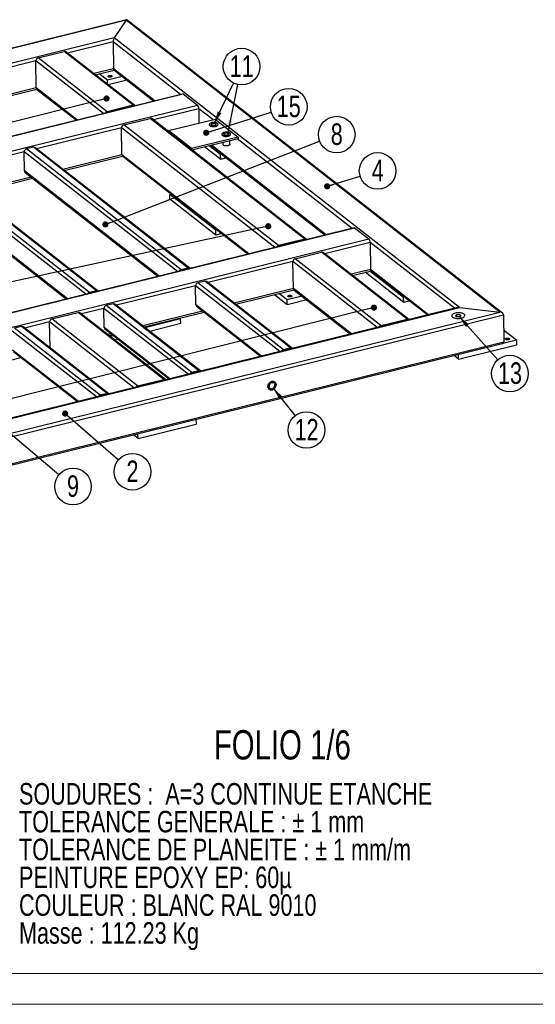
# Model space of a CAD drawing. Header units: millimetres. Extents: x 5 to 589, y 5 to 415.
# Tile 11 of 17: x 376 to 460, y 5 to 165. Entities that reach past the tile are written whole.
import ezdxf

# ---------------------------------------------------------------- set-up
doc = ezdxf.new("R2010")
doc.units = ezdxf.units.MM
doc.layers.add('NOTES', color=6, linetype='Continuous')
doc.layers.add('TRAIT-FINS', color=9, linetype='Continuous')
doc.layers.add('TRAIT-FORT', color=4, linetype='Continuous', lineweight=25)
doc.styles.add('SLDTEXTSTYLE0', font='TXT', dxfattribs={"width": 0.75})
doc.dimstyles.new('SLDDIMSTYLE7', dxfattribs={"dimtxt": 0.18, "dimasz": 1, "dimexe": 0, "dimexo": 0.0625, "dimgap": 0, "dimtad": 0, "dimtih": 1, "dimtoh": 1, "dimdec": 0, "dimrnd": 1e-09, "dimzin": 0, "dimdsep": 46, "dimtxsty": 'Standard', "dimblk1": 'DOT', "dimblk2": 'DOT', "dimsah": 1, "dimcen": 0.09, "dimadec": 0, "dimazin": 0, "dimtfac": 1, "dimtdec": 0, "dimtofl": 0, "dimtmove": 0, "dimatfit": 3, "dimldrblk": 'DOT', "dimfxl": 1, "dimfrac": 2, "dimtolj": 1, "dimtzin": 0, "dimarcsym": 0})
doc.dimstyles.new('SLDDIMSTYLE8', dxfattribs={"dimtxt": 0.18, "dimasz": 2, "dimexe": 0, "dimexo": 0.0625, "dimgap": 0, "dimtad": 0, "dimtih": 1, "dimtoh": 1, "dimdec": 0, "dimrnd": 1e-09, "dimzin": 0, "dimdsep": 46, "dimtxsty": 'Standard', "dimsah": 1, "dimcen": 0.09, "dimadec": 0, "dimazin": 0, "dimtfac": 2, "dimtdec": 0, "dimtofl": 0, "dimtmove": 0, "dimatfit": 3, "dimfxl": 1, "dimfrac": 2, "dimtolj": 1, "dimtzin": 0, "dimarcsym": 0})

# ---------------------------------------------------------------- blocks, each defined once
blk = doc.blocks.new('SW_NOTE_0')
at = {"layer": 'NOTES', "color": 0, "char_height": 3.5, "attachment_point": 1, "style": 'SLDTEXTSTYLE0'}
for s, insert in [('SOUDURES :  A=3 CONTINUE ETANCHE', (0, 4.51)), ('TOLERANCE GENERALE : ± 1 mm', (0, -0.01)), ('TOLERANCE DE PLANEITE : ± 1 mm/m', (0, -4.54)), ('PEINTURE EPOXY EP: 60µ', (0, -9.07)), ('COULEUR : BLANC RAL 9010', (0, -13.59)), ('Masse : 112.23 Kg', (0, -18.12))]:
    blk.add_mtext(s, dxfattribs=dict(at, insert=insert))
blk = doc.blocks.new('SW_NOTE_7')
at = {"layer": 'NOTES', "color": 0}
blk.add_circle((2.26, -1.95), 2.98, dxfattribs=at)
at = {"layer": 'NOTES', "color": 0, "insert": (2.26, -0.13), "char_height": 3.5, "attachment_point": 2, "style": 'SLDTEXTSTYLE0'}
blk.add_mtext('2', dxfattribs=at)
blk = doc.blocks.new('_Dot')
at = {"color": 0, "linetype": 'ByBlock', "lineweight": -2}
blk.add_line((-0.5, 0), (-1, 0), dxfattribs=at)
at = {"color": 0, "linetype": 'ByBlock', "const_width": 0.5}
blk.add_lwpolyline([(-0.25, 0, 1), (0.25, 0, 1)], format="xyb", close=True, dxfattribs=at)
blk = doc.blocks.new('SW_NOTE_8')
at = {"layer": 'NOTES', "color": 0}
blk.add_circle((2.85, 0.87), 2.98, dxfattribs=at)
at = {"layer": 'NOTES', "color": 0, "insert": (2.86, 2.69), "char_height": 3.5, "attachment_point": 2, "style": 'SLDTEXTSTYLE0'}
blk.add_mtext('4', dxfattribs=at)
blk = doc.blocks.new('SW_NOTE_13')
at = {"layer": 'NOTES', "color": 0}
blk.add_circle((2.78, 1.08), 2.98, dxfattribs=at)
at = {"layer": 'NOTES', "color": 0, "insert": (2.79, 2.9), "char_height": 3.5, "attachment_point": 2, "style": 'SLDTEXTSTYLE0'}
blk.add_mtext('8', dxfattribs=at)
blk = doc.blocks.new('SW_NOTE_14')
at = {"layer": 'NOTES', "color": 0}
blk.add_circle((2.28, -1.93), 2.98, dxfattribs=at)
at = {"layer": 'NOTES', "color": 0, "insert": (2.28, -0.11), "char_height": 3.5, "attachment_point": 2, "style": 'SLDTEXTSTYLE0'}
blk.add_mtext('9', dxfattribs=at)
blk = doc.blocks.new('SW_NOTE_15')
at = {"layer": 'NOTES', "color": 0}
blk.add_circle((1.86, -2.33), 2.98, dxfattribs=at)
at = {"layer": 'NOTES', "color": 0, "insert": (1.87, -0.52), "char_height": 3.5, "attachment_point": 2, "style": 'SLDTEXTSTYLE0'}
blk.add_mtext('12', dxfattribs=at)
blk = doc.blocks.new('SW_NOTE_16')
at = {"layer": 'NOTES', "color": 0}
blk.add_circle((2.85, 0.9), 2.98, dxfattribs=at)
at = {"layer": 'NOTES', "color": 0, "insert": (2.85, 2.71), "char_height": 3.5, "attachment_point": 2, "style": 'SLDTEXTSTYLE0'}
blk.add_mtext('15', dxfattribs=at)
blk = doc.blocks.new('SW_NOTE_20')
at = {"layer": 'NOTES', "color": 0}
blk.add_circle((1.29, 2.69), 2.98, dxfattribs=at)
at = {"layer": 'NOTES', "color": 0, "insert": (1.3, 4.51), "char_height": 3.5, "attachment_point": 2, "style": 'SLDTEXTSTYLE0'}
blk.add_mtext('11', dxfattribs=at)
blk = doc.blocks.new('SW_NOTE_24')
at = {"layer": 'NOTES', "color": 0}
blk.add_circle((1.98, -2.23), 2.98, dxfattribs=at)
at = {"layer": 'NOTES', "color": 0, "insert": (1.99, -0.41), "char_height": 3.5, "attachment_point": 2, "style": 'SLDTEXTSTYLE0'}
blk.add_mtext('13', dxfattribs=at)

msp = doc.modelspace()

# ---------------------------------------------------------------- linework, layer by layer
at = {"lineweight": 18}
for p, q in [((10, 10), (584, 10)), ((5, 5), (589, 5))]:
    msp.add_line(p, q, dxfattribs=at)
at = {"layer": 'TRAIT-FINS', "lineweight": 18, "flags": 128}
for points in [[(407.75, 147.99), (407.59, 147.96), (407.42, 147.97), (407.28, 148), (407.17, 148.05), (407.12, 148.12), (407.13, 148.19), (407.21, 148.26), (407.34, 148.3), (407.5, 148.33), (407.67, 148.32), (407.82, 148.29), (407.92, 148.24), (407.97, 148.17), (407.96, 148.1), (407.88, 148.03), (407.75, 147.99)], [(409.79, 146.39), (409.63, 146.37), (409.46, 146.37), (409.32, 146.41), (409.21, 146.46), (409.16, 146.53), (409.17, 146.6), (409.25, 146.66), (409.38, 146.71), (409.54, 146.74), (409.71, 146.73), (409.86, 146.7), (409.96, 146.65), (410.01, 146.58), (410, 146.51), (409.92, 146.44), (409.79, 146.39)], [(447.52, 116.87), (447.36, 116.84), (447.2, 116.85), (447.05, 116.88), (446.94, 116.93), (446.89, 117), (446.91, 117.07), (446.99, 117.14), (447.12, 117.18), (447.28, 117.21), (447.44, 117.2), (447.59, 117.17), (447.7, 117.12), (447.75, 117.05), (447.73, 116.98), (447.65, 116.91), (447.52, 116.87)]]:
    msp.add_lwpolyline(points, dxfattribs=at)
at = {"layer": 'TRAIT-FORT', "lineweight": 25}
for p, q in [((393.38, 165.15), (248.06, 129.15)), ((393.3, 165.07), (248.33, 129.16)), ((393.3, 165.07), (391.34, 162.21)), ((454.08, 117.61), (393.3, 165.07)), ((454.5, 117.45), (393.42, 165.14)), ((391.34, 162.21), (254.92, 128.41)), ((447.5, 118.36), (391.34, 162.21)), ((391.17, 161.57), (383.79, 159.74)), ((391.17, 161.57), (391.25, 157.19)), ((402.17, 152.99), (391.17, 161.57)), ((378.98, 158.94), (383.25, 160)), ((390.2, 150.18), (378.98, 158.94)), ((394.47, 151.24), (383.25, 160)), ((394.74, 151.19), (383.52, 159.95)), ((378.61, 158.46), (364.81, 155.04)), ((378.69, 154.08), (378.61, 158.46)), ((389.6, 149.88), (378.61, 158.46)), ((391.25, 157.19), (388.07, 156.4)), ((388.29, 156.22), (391.33, 156.97)), ((397.96, 151.95), (391.25, 157.19)), ((391.31, 156.99), (397.81, 151.91)), ((390.25, 155.33), (388.91, 156.37)), ((392.67, 155.93), (390.25, 155.33)), ((378.69, 154.08), (369.09, 151.7)), ((369.31, 151.52), (378.77, 153.86)), ((385.4, 148.83), (378.69, 154.08)), ((378.8, 153.83), (385.25, 148.8)), ((390.26, 154.69), (390.25, 155.33)), ((393.42, 155.34), (390.39, 154.58)), ((402.49, 153.07), (266.82, 119.46)), ((402.59, 153.04), (266.92, 119.43)), ((404.9, 151.23), (402.59, 153.04)), ((404.9, 151.23), (269.23, 117.62)), ((394.47, 151.24), (390.2, 150.18)), ((405.11, 150.69), (397.73, 148.86)), ((405.11, 150.69), (405.15, 148.36)), ((407.39, 148.91), (405.11, 150.69)), ((392.92, 148.06), (397.19, 149.11)), ((422.35, 129.47), (397.19, 149.11)), ((422.62, 129.42), (397.46, 149.07)), ((400.22, 147.14), (407.76, 149)), ((407.76, 149), (411.5, 146.08)), ((392.55, 147.58), (378.75, 144.16)), ((392.63, 143.19), (392.55, 147.58)), ((417.48, 128.11), (392.55, 147.58)), ((418.08, 128.41), (392.92, 148.06)), ((406.83, 148.13), (406.83, 148.07)), ((408.26, 148.09), (408.26, 148.16)), ((403.96, 144.22), (400.22, 147.14)), ((400.22, 147.14), (400.22, 146.91)), ((411.5, 146.08), (403.96, 144.22)), ((403.99, 143.97), (411.5, 145.83)), ((408.87, 146.54), (408.87, 146.48)), ((410.3, 146.5), (410.3, 146.57)), ((430.04, 131.22), (411.38, 145.8)), ((411.5, 146.08), (411.5, 145.83)), ((378.21, 144.41), (377.08, 144.13)), ((403.37, 124.77), (378.21, 144.41)), ((403.64, 124.72), (378.48, 144.36)), ((403.96, 144.22), (403.96, 143.99)), ((408.68, 142.44), (406.06, 144.48)), ((408.67, 143.21), (406.8, 144.66)), ((407.02, 144.72), (425.69, 130.14)), ((425.84, 130.18), (407.17, 144.76)), ((409.04, 145.22), (409.04, 144.87)), ((410.19, 144.89), (410.18, 145.5)), ((376.71, 143.65), (363.85, 140.47)), ((376.76, 140.56), (376.71, 143.65)), ((401.64, 124.19), (376.71, 143.65)), ((402.23, 124.49), (377.08, 144.13)), ((392.63, 143.19), (383.03, 140.81)), ((383.25, 140.64), (392.71, 142.98)), ((413.28, 127.07), (392.63, 143.19)), ((392.74, 142.95), (413.13, 127.03)), ((408.88, 143.26), (408.67, 143.21)), ((408.68, 142.44), (408.67, 143.21)), ((409.64, 142.67), (408.68, 142.44)), ((386.74, 120.49), (361.81, 139.96)), ((387.34, 120.8), (362.18, 140.44)), ((388.47, 121.08), (363.31, 140.72)), ((388.74, 121.03), (363.58, 140.67)), ((377.87, 139.54), (368.13, 137.12)), ((368.35, 136.95), (378.1, 139.36)), ((398.67, 123.45), (376.76, 140.56)), ((376.88, 140.31), (398.52, 123.41)), ((383.78, 119.76), (361.87, 136.87)), ((361.98, 136.62), (383.62, 119.72)), ((400.39, 136.75), (400.61, 136.81)), ((400.4, 135.98), (400.39, 136.75)), ((407.87, 130.91), (400.39, 136.75)), ((407.88, 130.14), (400.4, 135.98)), ((430.37, 131.3), (294.7, 97.69)), ((430.46, 131.27), (294.8, 97.66)), ((408.08, 130.97), (407.87, 130.91)), ((407.88, 130.14), (407.87, 130.91)), ((408.84, 130.38), (407.88, 130.14)), ((432.78, 129.47), (430.46, 131.27)), ((432.78, 129.47), (297.11, 95.86)), ((422.35, 129.47), (418.08, 128.41)), ((432.99, 128.92), (425.6, 127.09)), ((432.99, 128.92), (433.07, 124.54)), ((446.7, 118.22), (432.99, 128.92)), ((420.8, 126.29), (425.07, 127.35)), ((439, 116.47), (425.07, 127.35)), ((439.27, 116.42), (425.34, 127.3)), ((420.43, 125.81), (406.62, 122.39)), ((420.5, 121.43), (420.43, 125.81)), ((434.14, 115.1), (420.43, 125.81)), ((434.73, 115.41), (420.8, 126.29)), ((403.37, 124.77), (402.23, 124.49)), ((433.07, 124.54), (429.88, 123.75)), ((430.11, 123.57), (432.97, 124.28)), ((438.46, 119.18), (432.18, 124.09)), ((438.44, 119.96), (432.92, 124.27)), ((433.05, 124.39), (442.35, 117.14)), ((442.5, 117.17), (433.07, 124.54)), ((404.58, 121.89), (391.72, 118.7)), ((404.64, 118.79), (404.58, 121.89)), ((418.3, 111.18), (404.58, 121.89)), ((406.09, 122.65), (404.95, 122.37)), ((418.89, 111.48), (404.95, 122.37)), ((420.02, 111.76), (406.09, 122.65)), ((420.29, 111.71), (406.36, 122.6)), ((388.47, 121.08), (387.34, 120.8)), ((420.5, 121.43), (410.9, 119.05)), ((411.13, 118.87), (420.58, 121.21)), ((419.52, 118.79), (417.42, 120.43)), ((419.5, 119.57), (418.16, 120.61)), ((421.92, 120.17), (419.5, 119.57)), ((429.94, 114.06), (420.5, 121.43)), ((420.62, 121.18), (429.78, 114.02)), ((391.19, 118.96), (390.06, 118.68)), ((403.99, 107.79), (390.06, 118.68)), ((405.12, 108.07), (391.19, 118.96)), ((405.4, 108.02), (391.46, 118.91)), ((415.33, 110.44), (404.64, 118.79)), ((404.75, 118.55), (415.18, 110.41)), ((419.52, 118.79), (419.5, 119.57)), ((422.68, 119.58), (419.52, 118.79)), ((438.66, 120.01), (438.44, 119.96)), ((438.46, 119.18), (438.44, 119.96)), ((439.42, 119.42), (438.46, 119.18)), ((308.95, 81.06), (454.67, 117.16)), ((309.12, 81.7), (454.08, 117.61)), ((311.08, 84.56), (447.5, 118.36)), ((447.22, 118.35), (311.16, 84.64)), ((381.22, 116.49), (385.5, 117.55)), ((399.43, 106.66), (385.5, 117.55)), ((399.7, 106.61), (385.77, 117.5)), ((389.69, 118.2), (386.03, 117.29)), ((389.74, 115.1), (389.69, 118.2)), ((403.4, 107.49), (389.69, 118.2)), ((405.75, 117.77), (396, 115.36)), ((396.23, 115.18), (405.97, 117.6)), ((447.5, 118.36), (454.08, 117.61)), ((454.67, 117.16), (454.75, 112.78)), ((380.86, 116.01), (376.82, 115.01)), ((380.93, 111.8), (380.86, 116.01)), ((394.57, 105.3), (380.86, 116.01)), ((395.16, 105.6), (381.22, 116.49)), ((402.17, 116.5), (396.38, 115.06)), ((402.18, 115.72), (397.14, 114.47)), ((402.02, 116.62), (402.17, 116.5)), ((402.18, 115.72), (402.17, 116.5)), ((434.73, 115.41), (439, 116.47)), ((388.5, 103.8), (374.79, 114.5)), ((376.29, 115.26), (375.16, 114.98)), ((389.1, 104.1), (375.16, 114.98)), ((390.23, 104.38), (376.29, 115.26)), ((390.5, 104.33), (376.56, 115.22)), ((400.43, 106.75), (389.74, 115.1)), ((389.86, 114.86), (400.28, 106.72)), ((390.85, 114.08), (390.31, 113.95)), ((390.54, 113.77), (391.07, 113.9)), ((391.23, 113.79), (390.69, 113.65)), ((454.71, 114.68), (456.78, 113.07)), ((309.03, 76.68), (454.75, 112.78)), ((309.13, 76.47), (454.45, 112.47)), ((391.98, 113.2), (391.45, 113.06)), ((447.38, 109.96), (456.8, 112.29)), ((454.58, 112.52), (456.78, 113.07)), ((456.78, 113.07), (456.8, 112.29)), ((385.53, 103.06), (374.84, 111.41)), ((374.96, 111.17), (385.38, 103.03)), ((420.02, 111.76), (418.89, 111.48)), ((447.38, 109.96), (446.64, 110.54)), ((447.38, 109.96), (447.36, 110.72)), ((366.43, 107.8), (376.18, 110.21)), ((405.12, 108.07), (403.99, 107.79)), ((395.16, 105.6), (399.43, 106.66)), ((390.23, 104.38), (389.1, 104.1)), ((395.24, 97.05), (404.67, 99.38)), ((404.65, 100.14), (404.67, 99.38)), ((395.24, 97.05), (395.23, 97.8)), ((395.24, 97.05), (394.51, 97.62))]:
    msp.add_line(p, q, dxfattribs=at)
at = {"layer": 'TRAIT-FORT', "lineweight": 25, "flags": 128}
for points in [[(390.4, 155.89), (390.37, 155.92), (390.36, 155.96), (390.38, 156), (390.43, 156.04), (390.49, 156.07), (390.57, 156.09), (390.66, 156.1), (390.75, 156.09), (390.84, 156.08), (390.91, 156.06), (390.97, 156.03), (391, 155.99), (391, 155.95), (390.98, 155.91), (390.94, 155.88), (390.88, 155.85), (390.79, 155.83), (390.71, 155.82), (390.61, 155.82), (390.53, 155.83), (390.46, 155.86), (390.4, 155.89)], [(408.17, 148.3), (408.1, 148.35), (408, 148.39), (407.89, 148.42), (407.77, 148.44), (407.63, 148.45), (407.5, 148.45), (407.36, 148.44), (407.24, 148.42), (407.12, 148.39), (407.02, 148.35), (406.94, 148.3), (406.88, 148.24), (406.84, 148.19), (406.83, 148.13), (406.85, 148.07), (406.89, 148.02), (406.95, 147.97), (407.04, 147.92), (407.14, 147.89), (407.26, 147.86), (407.39, 147.84), (407.53, 147.84), (407.66, 147.84), (407.79, 147.86), (407.92, 147.89), (408.02, 147.92), (408.12, 147.97), (408.19, 148.02), (408.23, 148.08), (408.26, 148.13), (408.26, 148.19), (408.23, 148.25), (408.17, 148.3)], [(406.83, 148.07), (406.83, 148.06), (406.85, 148.01), (406.89, 147.95), (406.95, 147.9), (407.04, 147.86), (407.14, 147.82), (407.26, 147.79), (407.39, 147.78), (407.53, 147.77), (407.66, 147.78), (407.79, 147.8), (407.92, 147.82), (408.03, 147.86), (408.12, 147.9), (408.19, 147.96), (408.24, 148.01), (408.26, 148.07), (408.26, 148.09)], [(407.87, 148.22), (407.81, 148.26), (407.73, 148.28), (407.64, 148.3), (407.54, 148.3), (407.44, 148.29), (407.35, 148.28), (407.28, 148.25), (407.22, 148.21), (407.19, 148.17), (407.18, 148.13), (407.2, 148.09), (407.25, 148.05), (407.32, 148.02), (407.41, 148), (407.5, 147.99), (407.6, 147.99), (407.7, 148.01), (407.78, 148.03), (407.85, 148.06), (407.89, 148.1), (407.91, 148.14), (407.9, 148.19), (407.87, 148.22)], [(410.21, 146.71), (410.14, 146.76), (410.04, 146.8), (409.93, 146.83), (409.81, 146.85), (409.67, 146.86), (409.54, 146.86), (409.4, 146.85), (409.28, 146.83), (409.16, 146.79), (409.06, 146.75), (408.98, 146.71), (408.92, 146.65), (408.88, 146.59), (408.87, 146.54), (408.89, 146.48), (408.93, 146.42), (408.99, 146.37), (409.08, 146.33), (409.18, 146.29), (409.3, 146.27), (409.43, 146.25), (409.57, 146.25), (409.7, 146.25), (409.83, 146.27), (409.95, 146.3), (410.06, 146.33), (410.16, 146.38), (410.23, 146.43), (410.27, 146.48), (410.3, 146.54), (410.29, 146.6), (410.27, 146.66), (410.21, 146.71)], [(408.87, 146.48), (408.87, 146.47), (408.89, 146.41), (408.93, 146.36), (408.99, 146.31), (409.08, 146.26), (409.18, 146.23), (409.3, 146.2), (409.43, 146.19), (409.57, 146.18), (409.7, 146.19), (409.83, 146.2), (409.96, 146.23), (410.06, 146.27), (410.16, 146.31), (410.23, 146.36), (410.28, 146.42), (410.3, 146.48), (410.3, 146.5)], [(409.91, 146.63), (409.85, 146.67), (409.77, 146.69), (409.68, 146.71), (409.58, 146.71), (409.48, 146.7), (409.39, 146.68), (409.31, 146.65), (409.26, 146.62), (409.23, 146.58), (409.22, 146.53), (409.24, 146.49), (409.29, 146.46), (409.36, 146.43), (409.45, 146.41), (409.54, 146.4), (409.64, 146.4), (409.74, 146.41), (409.82, 146.44), (409.89, 146.47), (409.93, 146.51), (409.95, 146.55), (409.94, 146.59), (409.91, 146.63)], [(410.19, 144.89), (410.19, 144.87), (410.17, 144.82), (410.12, 144.77), (410.05, 144.73), (409.97, 144.69), (409.86, 144.66), (409.74, 144.64), (409.62, 144.63), (409.5, 144.63), (409.38, 144.65), (409.27, 144.67), (409.18, 144.71), (409.11, 144.75)], [(433.07, 124.54), (433.06, 124.47), (433.05, 124.4), (433.04, 124.35), (433.01, 124.31), (432.98, 124.29), (432.97, 124.28)], [(419.65, 120.13), (419.62, 120.16), (419.61, 120.2), (419.63, 120.24), (419.68, 120.28), (419.74, 120.31), (419.82, 120.33), (419.91, 120.34), (420, 120.33), (420.09, 120.32), (420.16, 120.3), (420.22, 120.27), (420.25, 120.23), (420.26, 120.19), (420.24, 120.15), (420.19, 120.12), (420.13, 120.09), (420.05, 120.07), (419.96, 120.06), (419.87, 120.06), (419.78, 120.07), (419.71, 120.1), (419.65, 120.13)], [(448.26, 117.26), (448.17, 117.32), (448.06, 117.37), (447.94, 117.41), (447.8, 117.45), (447.65, 117.47), (447.49, 117.48), (447.32, 117.49), (447.16, 117.48), (447, 117.46), (446.85, 117.43), (446.71, 117.39), (446.58, 117.35), (446.47, 117.29), (446.38, 117.23), (446.31, 117.17), (446.27, 117.1), (446.25, 117.03), (446.26, 116.96), (446.29, 116.89), (446.34, 116.82), (446.42, 116.76), (446.52, 116.71), (446.64, 116.66), (446.77, 116.62), (446.92, 116.59), (447.07, 116.57), (447.24, 116.56), (447.4, 116.57), (447.56, 116.58), (447.72, 116.6), (447.87, 116.64), (448, 116.68), (448.12, 116.73), (448.22, 116.79), (448.3, 116.85), (448.35, 116.92), (448.38, 116.99), (448.39, 117.06), (448.37, 117.13), (448.33, 117.2), (448.26, 117.26)], [(448.26, 117.26), (448.17, 117.32), (448.06, 117.37), (447.94, 117.41), (447.8, 117.45), (447.65, 117.47), (447.49, 117.48), (447.32, 117.49), (447.16, 117.48), (447, 117.46), (446.85, 117.43), (446.71, 117.39), (446.58, 117.35), (446.47, 117.29), (446.38, 117.23), (446.31, 117.17), (446.27, 117.1), (446.25, 117.03), (446.26, 116.96), (446.29, 116.89), (446.34, 116.82), (446.42, 116.76), (446.52, 116.71), (446.64, 116.66), (446.77, 116.62), (446.92, 116.59), (447.07, 116.57), (447.24, 116.56), (447.4, 116.57), (447.56, 116.58), (447.72, 116.6), (447.87, 116.64), (448, 116.68), (448.12, 116.73), (448.22, 116.79), (448.3, 116.85), (448.35, 116.92), (448.38, 116.99), (448.39, 117.06), (448.37, 117.13), (448.33, 117.2), (448.26, 117.26)], [(447.65, 117.11), (447.59, 117.14), (447.52, 117.17), (447.43, 117.18), (447.33, 117.19), (447.23, 117.18), (447.14, 117.16), (447.06, 117.14), (447, 117.11), (446.96, 117.07), (446.95, 117.02), (446.96, 116.98), (446.99, 116.94), (447.05, 116.91), (447.12, 116.88), (447.21, 116.87), (447.31, 116.86), (447.41, 116.87), (447.5, 116.89), (447.58, 116.91), (447.64, 116.95), (447.68, 116.98), (447.7, 117.03), (447.69, 117.07), (447.65, 117.11)], [(455.05, 113.16), (455.02, 113.2), (455.01, 113.24), (455.03, 113.28), (455.08, 113.31), (455.14, 113.34), (455.22, 113.36), (455.31, 113.37), (455.4, 113.37), (455.49, 113.36), (455.56, 113.33), (455.61, 113.3), (455.65, 113.27), (455.65, 113.23), (455.63, 113.19), (455.59, 113.15), (455.52, 113.12), (455.44, 113.1), (455.35, 113.09), (455.26, 113.1), (455.18, 113.11), (455.1, 113.13), (455.05, 113.16)], [(417.68, 105.8), (417.67, 105.92), (417.63, 106.03), (417.58, 106.13), (417.5, 106.21), (417.41, 106.27), (417.31, 106.31), (417.19, 106.33), (417.07, 106.32), (416.95, 106.29), (416.83, 106.24), (416.72, 106.17), (416.62, 106.07), (416.53, 105.97), (416.46, 105.85), (416.4, 105.73), (416.37, 105.6), (416.36, 105.47), (416.38, 105.35), (416.41, 105.24), (416.47, 105.14), (416.54, 105.06), (416.64, 104.99), (416.74, 104.95), (416.85, 104.94), (416.97, 104.94), (417.1, 104.97), (417.22, 105.03), (417.33, 105.1), (417.43, 105.19), (417.52, 105.3), (417.59, 105.42), (417.64, 105.54), (417.67, 105.67), (417.68, 105.8)], [(417.01, 106.31), (417.13, 106.33), (417.25, 106.32), (417.36, 106.29), (417.46, 106.24), (417.54, 106.17), (417.61, 106.08), (417.65, 105.98), (417.68, 105.86), (417.68, 105.73), (417.66, 105.61), (417.62, 105.48), (417.56, 105.36), (417.48, 105.24), (417.38, 105.14), (417.27, 105.06), (417.16, 105), (417.04, 104.96), (416.91, 104.94), (416.8, 104.94), (416.69, 104.97), (416.59, 105.02), (416.5, 105.09), (416.44, 105.19), (416.39, 105.29), (416.37, 105.41), (416.37, 105.53), (416.39, 105.66), (416.43, 105.79), (416.49, 105.91), (416.57, 106.02), (416.67, 106.12), (416.77, 106.21), (416.89, 106.27), (417.01, 106.31)], [(417.49, 105.75), (417.48, 105.85), (417.45, 105.94), (417.39, 106.02), (417.32, 106.08), (417.24, 106.12), (417.14, 106.13), (417.04, 106.12), (416.94, 106.09), (416.84, 106.04), (416.75, 105.97), (416.68, 105.88), (416.61, 105.78), (416.57, 105.68), (416.55, 105.57), (416.56, 105.46), (416.58, 105.37), (416.62, 105.28), (416.69, 105.22), (416.77, 105.17), (416.86, 105.14), (416.96, 105.14), (417.06, 105.16), (417.16, 105.2), (417.25, 105.26), (417.33, 105.34), (417.4, 105.43), (417.45, 105.54), (417.48, 105.64), (417.49, 105.75)]]:
    msp.add_lwpolyline(points, dxfattribs=at)
at = {"layer": 'TRAIT-FORT', "lineweight": 25}
for centre, radius, start, end in [((379.12, 158.45), 0.505, 105.5093, 179.2717), ((383.34, 159.7), 0.307, 53.1424, 106.3494), ((379, 154.07), 0.311, 179.1429, 230.5177), ((402.51, 152.96), 0.111, 46.0813, 100.0829), ((394.56, 150.94), 0.305, 43.9207, 106.313), ((404.33, 150.7), 0.783, 359.1641, 43.0815), ((390.33, 149.7), 0.502, 105.489, 149.7666), ((397.28, 148.82), 0.307, 53.1424, 106.3494), ((393.05, 147.57), 0.505, 105.5093, 179.2717), ((378.3, 144.12), 0.307, 53.1424, 106.3494), ((409.19, 144.88), 0.146, 183.9845, 238.2056), ((377.21, 143.65), 0.505, 105.5093, 179.2717), ((392.94, 143.19), 0.311, 179.1429, 230.5177), ((377.08, 140.55), 0.311, 179.1429, 230.5177), ((430.39, 131.19), 0.111, 46.0813, 100.0829), ((418.21, 127.93), 0.502, 105.489, 149.7666), ((422.43, 129.18), 0.305, 43.9207, 106.313), ((432.2, 128.93), 0.783, 359.1641, 43.0815), ((425.15, 127.05), 0.307, 53.1424, 106.3494), ((420.93, 125.8), 0.505, 105.5093, 179.2717), ((402.37, 124.01), 0.502, 105.489, 149.7666), ((403.45, 124.48), 0.305, 43.9207, 106.313), ((405.09, 121.88), 0.505, 105.5093, 179.2717), ((406.17, 122.35), 0.307, 53.1424, 106.3494), ((387.47, 120.32), 0.502, 105.489, 149.7666), ((388.55, 120.79), 0.305, 43.9207, 106.313), ((420.81, 121.42), 0.311, 179.1429, 230.5177), ((390.19, 118.19), 0.505, 105.5093, 179.2717), ((391.27, 118.66), 0.307, 53.1424, 106.3494), ((404.95, 118.79), 0.311, 179.1429, 230.5177), ((385.58, 117.25), 0.307, 53.1424, 106.3494), ((381.36, 116), 0.505, 105.5093, 179.2717), ((434.87, 114.92), 0.502, 105.489, 149.7666), ((439.09, 116.17), 0.305, 43.9207, 106.313), ((376.37, 114.97), 0.307, 53.1424, 106.3494), ((390.05, 115.1), 0.311, 179.1429, 230.5177), ((419.03, 111), 0.502, 105.489, 149.7666), ((420.11, 111.47), 0.305, 43.9207, 106.313), ((404.13, 107.31), 0.502, 105.489, 149.7666), ((405.21, 107.78), 0.305, 43.9207, 106.313), ((399.52, 106.37), 0.305, 43.9207, 106.313), ((390.31, 104.09), 0.305, 43.9207, 106.313), ((395.3, 105.12), 0.502, 105.489, 149.7666), ((389.23, 103.62), 0.502, 105.489, 149.7666)]:
    msp.add_arc(centre, radius, start, end, dxfattribs=at)
for centre, major_axis, ratio, start_param, end_param in [((393.31, 164.69), (0.098, 0.461), 0.308952, 6.133961, 6.927538), ((391.35, 161.82), (0.098, 0.461), 0.308952, 0.644353, 2.215149), ((391.43, 157.44), (0.098, 0.461), 0.308952, 2.215149, 2.992368), ((447.51, 117.97), (0.575, -0.123), 0.647675, 1.720021, 2.215149), ((447.51, 117.97), (0.575, -0.123), 0.647675, 1.720021, 2.215149), ((454.09, 117.23), (0.575, -0.123), 0.647675, 0.149224, 1.720021), ((454.09, 117.23), (0.575, -0.123), 0.647675, 0.149224, 1.720021), ((454.17, 112.84), (0.575, -0.123), 0.647675, 5.356742, 6.43241), ((454.17, 112.84), (0.575, -0.123), 0.647675, 5.356742, 6.43241)]:
    msp.add_ellipse(centre, major_axis=major_axis, ratio=ratio, start_param=start_param, end_param=end_param, dxfattribs=at)

# ---------------------------------------------------------------- block references
at = {"layer": 'NOTES'}
for name, p in [('SW_NOTE_20', (410.79, 154.85)), ('SW_NOTE_16', (416.9, 150.1)), ('SW_NOTE_13', (424.77, 145.39)), ('SW_NOTE_8', (431.36, 139.69)), ('SW_NOTE_24', (453.74, 109.83)), ('SW_NOTE_15', (420.78, 100.75)), ('SW_NOTE_7', (392.08, 93.58)), ('SW_NOTE_14', (382.38, 91.16)), ('SW_NOTE_0', (375.88, 36.48))]:
    msp.add_blockref(name, p, dxfattribs=at)

# ---------------------------------------------------------------- texts
at = {"layer": 'NOTES', "insert": (407.56, 49.59), "char_height": 4.762, "attachment_point": 1, "style": 'SLDTEXTSTYLE0'}
msp.add_mtext('FOLIO 1/6', dxfattribs=at)

# ---------------------------------------------------------------- leaders
at = {"layer": 'NOTES'}
for points, dimstyle in [([(407.64, 148.3), (410.79, 154.85)], 'SLDDIMSTYLE8'), ([(409.9, 146.83), (411.48, 154.62)], 'SLDDIMSTYLE8'), ([(390.11, 152.34), (250.57, 117.51)], 'SLDDIMSTYLE7'), ([(406.33, 146.77), (416.9, 150.1)], 'SLDDIMSTYLE7'), ([(389.93, 131.86), (424.77, 145.39)], 'SLDDIMSTYLE7'), ([(426, 138.06), (431.36, 139.69)], 'SLDDIMSTYLE7'), ([(416.42, 131.57), (271.34, 100.18)], 'SLDDIMSTYLE7'), ([(433.61, 118.33), (294.59, 83.42)], 'SLDDIMSTYLE7'), ([(447.48, 116.88), (453.74, 109.83)], 'SLDDIMSTYLE8'), ([(417.22, 105.24), (420.78, 100.75)], 'SLDDIMSTYLE8'), ([(370.58, 101.13), (382.38, 91.16)], 'SLDDIMSTYLE7'), ([(383.38, 101.1), (392.08, 93.58)], 'SLDDIMSTYLE7')]:
    msp.add_leader(points, dimstyle=dimstyle, dxfattribs=at)

doc.saveas('drawing.dxf')
